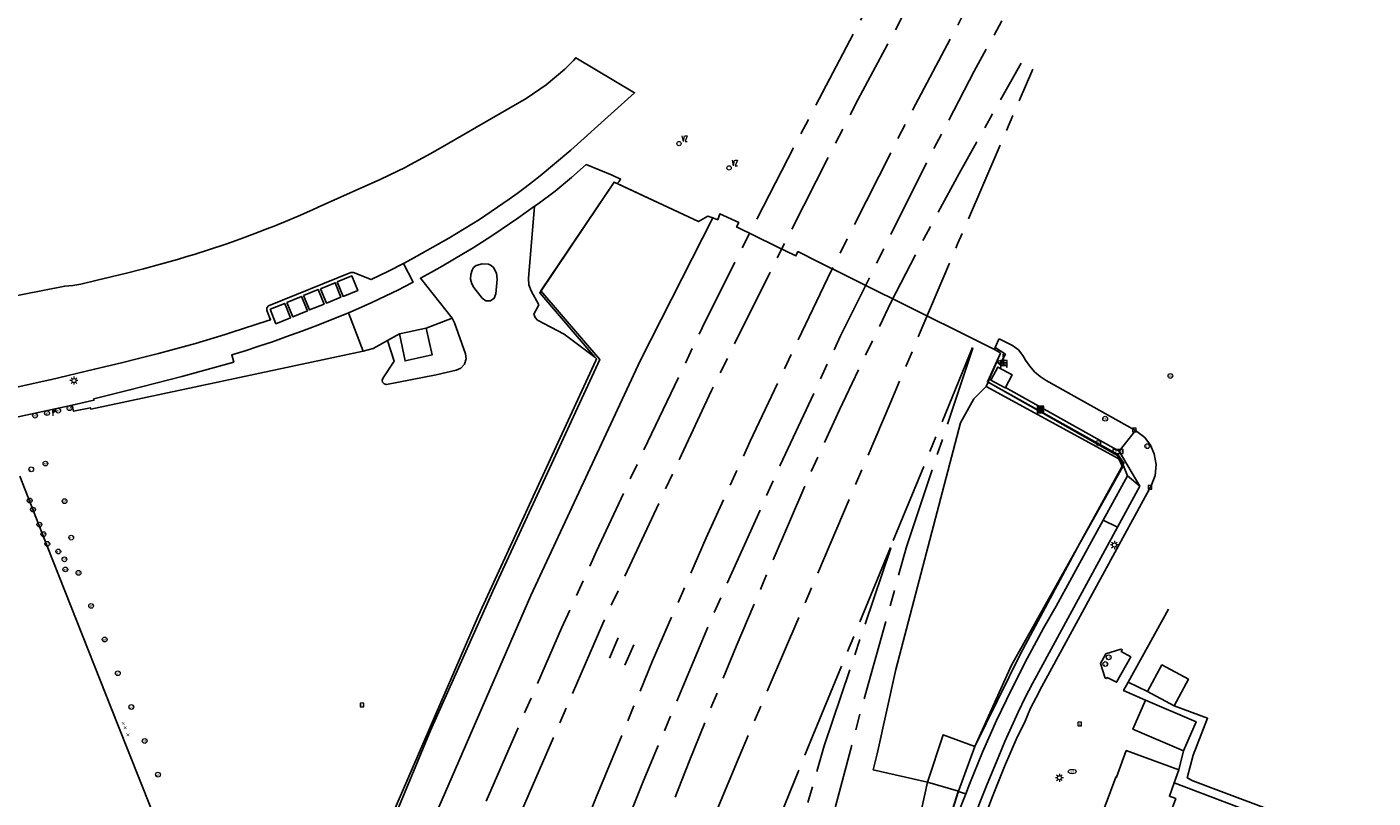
# Model space of a CAD drawing. Header units: metres. Extents: x 197147 to 199131, y 355511 to 356703.
# Tile 106 of 225: x 197482 to 197650, y 356469 to 356565. Entities that reach past the tile are written whole.
import ezdxf
from ezdxf.enums import TextEntityAlignment as Align

# ---------------------------------------------------------------- set-up
doc = ezdxf.new("R2010")
doc.units = ezdxf.units.M
doc.linetypes.add('AM-AS', pattern=[16, 10, -2, 2, -2])
for name, color, linetype in [('B-WE-AM-AS_SPOOR-G', 252, 'AM-AS'), ('B-WE-GR-BEPLANTING_CULTUUR_HEESTERS-GV', 252, 'Continuous'), ('B-WE-GR-GRAS-GV', 252, 'Continuous'), ('B-WE-GR-GROENVOORZIENING-GV', 252, 'Continuous'), ('B-WE-IE-MEUBILAIR_WEGMEUBILAIR-GV', 252, 'Continuous'), ('B-WE-IE-MEUBILAIR_WEGMEUBILAIR-S', 252, 'Continuous'), ('B-WE-IE-TERREINAFSCHEIDING_KUNSTMATIG_HEKWERK-G', 252, 'IE-TERREINAFSCHEIDING-KUNSTMATIG'), ('B-WE-IE-TERREINAFSCHEIDING_KUNSTMATIG_MUUR-G', 252, 'IE-TERREINAFSCHEIDING-KUNSTMATIG-DICHT'), ('B-WE-OG-BEBOUWING-GV', 252, 'Continuous'), ('B-WE-OG-TERREIN_ERF-GV', 252, 'Continuous'), ('B-WE-RI-HWA_KOLK-S', 253, 'Continuous'), ('B-WE-VH-ONVERHARD-GV', 253, 'Continuous'), ('B-WE-VH-VERHARDING_ASFALT-GV', 253, 'Continuous'), ('B-WE-VH-VERHARDING_BETON-GV', 253, 'Continuous'), ('B-WE-VH-VERHARDING_HALFVERHARDING-GV', 253, 'Continuous'), ('B-WE-VH-VERHARDING_OPEN-GV', 253, 'Continuous'), ('B-WE-VH-VERHARDING_STRAATBAKSTEEN-GV', 253, 'Continuous'), ('B-WE-VH-VERHARDING_TEGEL-GV', 253, 'Continuous'), ('B-WE-VW-VRI-S', 253, 'Continuous')]:
    doc.layers.add(name, color=color, linetype=linetype)
doc.layers.add('verkeerszuil', color=253, linetype='Continuous', lineweight=0)
doc.styles.add('NLCS-ISO-M-T18', font='NLCS-ISO.ttf', dxfattribs={"height": 1.8})
doc.styles.add('Style-simplex', font='simplex.shx')
doc.linetypes.add('IE-TERREINAFSCHEIDING-KUNSTMATIG', pattern='A,4,[82,NLCS.SHX,S=0.75,R=90,X=0,Y=0],4,-2', length=10)
doc.linetypes.add('IE-TERREINAFSCHEIDING-KUNSTMATIG-DICHT', pattern='A,8,-1,[82,NLCS.SHX,S=0.75,R=90,X=0,Y=0],-1', length=10)

# ---------------------------------------------------------------- blocks, each defined once
blk = doc.blocks.new('BGT-AFVALBAK-SO')
at = {"linetype": 'ByBlock', "lineweight": 18}
h = blk.add_hatch(color=0, dxfattribs=at)
h.dxf.hatch_style = 1
h.paths.add_polyline_path([(-1.5, -1.5), (1.5, -1.5), (1.5, 1.5), (-1.5, 1.5)])
at = {"color": 0, "linetype": 'ByBlock', "lineweight": 18}
for points in [[(-2, -2), (2, -2), (2, 2), (-2, 2)], [(-1.5, -1.5), (1.5, -1.5), (1.5, 1.5), (-1.5, 1.5)]]:
    blk.add_lwpolyline(points, close=True, dxfattribs=at)
blk = doc.blocks.new('BGT-VERKLIKKER_TRANSPORTLEIDING-SO')
at = {"color": 0, "linetype": 'ByBlock', "lineweight": 18}
blk.add_circle((0, 0), 1.5, dxfattribs=at)
at = {"color": 0, "linetype": 'ByBlock', "lineweight": 18, "style": 'NLCS-ISO-M-T18'}
blk.add_text('vt', height=1.5, dxfattribs=at).set_placement((0, 0), align=Align.MIDDLE_CENTER)
blk = doc.blocks.new('BGT-WAARSCHUWINGSHEK-SO')
at = {"color": 0, "linetype": 'ByBlock', "lineweight": 18}
for points in [[(1.75, -1), (1.75, -2), (2, -2), (2, 2), (-2, 2), (-2, -2), (-1.75, -2), (-1.75, -1)], [(-2, 1), (2, 1)], [(-2, 0), (2, 0)], [(-1.75, 1), (-1.75, 0)], [(1.75, 0), (1.75, 1)], [(-2, -1), (2, -1)]]:
    blk.add_lwpolyline(points, dxfattribs=at)
blk = doc.blocks.new('BGT-STRAATNAAMBORD-SO')
at = {"color": 0, "linetype": 'ByBlock', "lineweight": 18}
blk.add_lwpolyline([(-3.25, -1.25), (3.25, -1.25), (3.25, 1.25), (-3.25, 1.25)], close=True, dxfattribs=at)
at = {"color": 0, "linetype": 'ByBlock', "lineweight": 18, "style": 'NLCS-ISO-M-T18'}
blk.add_text('straat', height=1.5, dxfattribs=at).set_placement((0, 0.15), align=Align.MIDDLE_CENTER)
blk = doc.blocks.new('BGT-AFSLUITPAAL-SO')
at = {"color": 0, "linetype": 'ByBlock', "lineweight": 18}
blk.add_circle((0, 0), 1.5, dxfattribs=at)
at = {"color": 0, "linetype": 'ByBlock', "lineweight": 18, "style": 'NLCS-ISO-M-T18'}
blk.add_text('af', height=1.5, dxfattribs=at).set_placement((0, 0), align=Align.MIDDLE_CENTER)
blk = doc.blocks.new('BGT-VERKEERSBORDPAAL-SO')
at = {"color": 0, "linetype": 'ByBlock', "lineweight": 18}
blk.add_circle((0, 0), 1.5, dxfattribs=at)
at = {"color": 0, "linetype": 'ByBlock', "lineweight": 18, "style": 'NLCS-ISO-M-T18'}
blk.add_text('vb', height=1.5, dxfattribs=at).set_placement((0, 0.13), align=Align.MIDDLE_CENTER)
blk = doc.blocks.new('BGT-VERKEERSREGELINSTALLATIEPAAL-SO')
at = {"color": 0, "linetype": 'ByBlock', "lineweight": 18}
blk.add_circle((0, 0), 1.5, dxfattribs=at)
at = {"color": 0, "linetype": 'ByBlock', "lineweight": 18, "style": 'NLCS-ISO-M-T18'}
blk.add_text('vri', height=1.5, dxfattribs=at).set_placement((-0.06, 0.08), align=Align.MIDDLE_CENTER)
blk = doc.blocks.new('BGT-LICHTMAST-SO')
at = {"color": 0, "linetype": 'ByBlock', "lineweight": 18}
for points in [[(-1.25, 0), (-2, 0)], [(-1.41, 1.41), (-0.88, 0.88)], [(0, 2), (0, 1.25)], [(0.88, 0.88), (1.41, 1.41)], [(2, 0), (1.25, 0)], [(-1.41, -1.41), (-0.88, -0.88)], [(0, -1.25), (0, -2)], [(0.88, -0.88), (1.41, -1.41)]]:
    blk.add_lwpolyline(points, dxfattribs=at)
blk.add_circle((0, 0), 1, dxfattribs=at)
blk = doc.blocks.new('BGT-VLAGGENMAST-SO')
at = {"linetype": 'ByBlock', "lineweight": 18}
h = blk.add_hatch(color=0, dxfattribs=at)
h.dxf.hatch_style = 1
h.paths.add_polyline_path([(0, 2), (2, 1), (0, 0)])
at = {"color": 0, "linetype": 'ByBlock', "lineweight": 18}
blk.add_lwpolyline([(0, 2), (0, -2)], dxfattribs=at)
blk.add_lwpolyline([(0, 2), (2, 1), (0, 0)], close=True, dxfattribs=at)
blk = doc.blocks.new('BGT-KOLK-SO')
at = {"color": 0, "linetype": 'ByBlock', "lineweight": 18}
blk.add_lwpolyline([(-0.045, -0.045), (0.045, -0.045), (0.045, 0.045), (-0.045, 0.045)], close=True, dxfattribs=at)
at = {"color": 0, "linetype": 'ByBlock', "lineweight": 18, "style": 'NLCS-ISO-M-T18'}
blk.add_text('k', height=0.06, dxfattribs=at).set_placement((0, 0), align=Align.MIDDLE_CENTER)
blk = doc.blocks.new('SAL-ONBEKEND_SYMBOOL-SO')
at = {"color": 0, "linetype": 'ByBlock', "lineweight": -2, "const_width": 0.275, "flags": 128}
for points in [[(-0.875, 0.875), (0, 0)], [(-0.875, -0.875), (0, 0)], [(0, 0), (0.875, 0.875)], [(0, 0), (0.875, -0.875)]]:
    blk.add_lwpolyline(points, dxfattribs=at)
at = {"layer": 'Defpoints', "color": 0, "linetype": 'ByBlock', "lineweight": -2}
blk.add_point((0, 0), dxfattribs=at)
blk = doc.blocks.new('BGT-WATERLEIDINGPUT-SO')
at = {"color": 0, "linetype": 'ByBlock', "lineweight": 18}
blk.add_ellipse((0, 0), major_axis=(2.5, 0), ratio=0.54, dxfattribs=at)
at = {"color": 0, "linetype": 'ByBlock', "lineweight": 18, "style": 'NLCS-ISO-M-T18'}
blk.add_text('wl', height=1.5, dxfattribs=at).set_placement((0, 0), align=Align.MIDDLE_CENTER)
blk = doc.blocks.new('S436')
at = {"layer": 'verkeerszuil', "linetype": 'Continuous', "lineweight": 0}
blk.add_circle((0, 0), 0.263, dxfattribs=at)
at = {"layer": 'verkeerszuil', "linetype": 'Continuous', "lineweight": 0, "style": 'Style-simplex', "width": 0.428569}
blk.add_text('vz', height=1.05, dxfattribs=at).set_placement((0.32, 0.28))

msp = doc.modelspace()

# ---------------------------------------------------------------- linework, layer by layer
at = {"layer": 'B-WE-AM-AS_SPOOR-G', "flags": 128}
for points in [[(197431.674, 356116.579), (197436.182, 356132.905), (197443.271, 356159.271), (197452.588, 356193.119), (197471.259, 356262.158), (197474.014, 356271.958), (197483.187, 356305.918), (197489.988, 356330.271), (197494.729, 356346.199), (197499.486, 356361.671), (197506.321, 356382.295), (197512.558, 356400.418), (197518.27, 356415.996), (197526.798, 356438.25), (197533.217, 356454.333), (197537.426, 356464.406), (197542.758, 356476.707), (197548.458, 356489.77), (197552.814, 356499.357), (197558.565, 356511.697), (197565.975, 356527.221), (197570.905, 356537.098), (197576.629, 356548.268), (197590.727, 356575.161), (197598.767, 356589.457), (197609.702, 356608.304), (197616.416, 356619.557), (197629.785, 356641.392), (197644.742, 356664.548), (197659.93, 356687.253), (197670.923, 356703.428)], [(197435.979, 356115.369), (197461.756, 356210.504), (197483.028, 356288.511), (197489.889, 356313.124), (197496.256, 356335.321), (197503.619, 356359.35), (197509.657, 356377.872), (197516.015, 356396.514), (197522.339, 356413.892), (197532.477, 356440.482), (197540.292, 356459.625), (197553.576, 356490.345), (197567.128, 356519.415), (197574.831, 356535.01), (197585.354, 356555.65), (197591.538, 356567.182), (197600.108, 356582.738), (197606.557, 356594.057), (197612.108, 356603.604), (197632.787, 356637.877), (197654.605, 356671.348), (197671.03, 356695.758)], [(197470.295, 356191.203), (197510.735, 356340.226), (197516.41, 356360.866), (197521.745, 356379.432), (197525.705, 356392.721), (197531.113, 356409.633), (197536.905, 356426.604), (197542.629, 356442.515), (197547.669, 356455.719), (197552.798, 356468.817), (197559.797, 356485.697), (197566.457, 356501.019), (197571.929, 356513.073), (197581.558, 356533.369), (197591.582, 356553.212), (197598.4, 356566.098), (197603.924, 356576.301), (197610.671, 356588.399), (197618.492, 356602.068), (197629.295, 356620.686)], [(197474.643, 356190.019), (197490.504, 356248.582), (197494.669, 356263.808), (197495.409, 356266.194), (197518.652, 356352.175), (197523.906, 356370.943), (197527.25, 356382.354), (197531.332, 356395.427), (197535.175, 356407.307), (197541.242, 356424.871), (197545.891, 356437.948), (197550.937, 356451.556), (197558.521, 356470.444), (197567.111, 356490.97), (197575.687, 356510.095), (197583.191, 356526.212), (197593.956, 356547.869), (197599.854, 356559.192), (197612.311, 356581.995), (197623.584, 356601.995)], [(197434.645, 356022.909), (197435.078, 356024.479), (197467.852, 356145.603), (197484.503, 356206.698), (197492.033, 356234.851), (197508.29, 356294.571), (197522.412, 356346.884), (197529.249, 356371.542), (197531.85, 356380.517), (197539.069, 356403.909), (197544.763, 356420.768), (197547.872, 356429.672), (197551.015, 356438.381), (197557.062, 356454.536), (197564.33, 356473.158), (197570.198, 356487.478), (197573.567, 356495.441), (197579.299, 356508.731), (197583.053, 356516.997), (197589.503, 356530.454), (197593.57, 356538.303), (197597.971, 356546.456), (197605.702, 356560.217)], [(197438.94, 356021.77), (197479.51, 356171.23), (197529.713, 356356.913), (197533.555, 356370.814), (197534.122, 356372.555), (197537.197, 356383.179), (197540.658, 356394.529), (197544.378, 356406.078), (197548.733, 356418.713), (197553.317, 356431.321), (197557.697, 356442.641), (197563.129, 356455.971), (197570.581, 356473.743), (197589.38, 356517.775), (197597.832, 356537.78), (197607.17, 356559.438)], [(197589.777, 356500.687), (197600.006, 356525.632)], [(197591.45, 356500.025), (197600.006, 356525.632)], [(197494.332, 356141.172), (197519.357, 356233.127), (197525.953, 356257.964), (197566.225, 356406.477), (197578.719, 356452.859), (197585.695, 356479.343), (197591.45, 356500.025)], [(197579.502, 356475.789), (197589.777, 356500.687)], [(197581.148, 356475.104), (197589.777, 356500.687)], [(197475.216, 356085.946), (197487.801, 356132.095), (197490.834, 356143.661), (197492.729, 356150.295), (197505.593, 356198.221), (197511.104, 356218.561), (197515.422, 356234.127), (197517.791, 356243.286), (197520.101, 356251.652), (197522.034, 356259.02), (197532.85, 356298.607), (197539.846, 356324.7), (197567.082, 356425.121), (197572.909, 356446.121), (197581.148, 356475.104)], [(197574.26, 356462.804), (197579.502, 356475.789)]]:
    msp.add_lwpolyline(points, dxfattribs=at)
at = {"layer": 'B-WE-GR-BEPLANTING_CULTUUR_HEESTERS-GV', "flags": 128}
for points in [[(197555.396, 356545.182), (197555.569, 356545.428), (197555.804, 356545.758), (197555.806, 356545.76), (197554.735, 356546.233), (197551.508, 356547.563), (197549.68, 356545.962), (197547.642, 356544.266), (197545.522, 356542.674), (197545.08, 356542.362), (197544.34, 356533.357), (197544.391, 356532.575), (197544.664, 356531.841), (197544.662, 356531.829), (197545.605, 356530.077), (197545.017, 356528.912), (197545.157, 356528.49), (197545.465, 356528.17), (197548.766, 356526.429), (197552.611, 356523.544), (197545.733, 356531.592), (197554.989, 356545.372), (197555.396, 356545.182)], [(197523.721, 356524.318), (197521.922, 356529.073), (197518.071, 356527.527), (197516.09, 356526.796), (197514.105, 356526.078), (197512.428, 356525.488), (197510.744, 356524.917), (197509.055, 356524.364), (197507.36, 356523.827), (197507.619, 356522.947), (197501.167, 356521.134), (197494.675, 356519.472), (197490.207, 356518.363), (197490.2, 356518.189), (197487.502, 356517.582), (197487.676, 356516.818), (197489.769, 356517.259), (197489.799, 356517.093), (197523.721, 356524.318)], [(197617.88, 356510.876), (197618.247, 356510.034), (197618.358, 356510.235), (197617.699, 356511.314), (197601.576, 356520.453), (197601.336, 356519.892), (197617.88, 356510.876)], [(197618.247, 356510.034), (197618.332, 356509.838), (197604.512, 356485.155), (197599.92, 356475.037), (197597.881, 356469.457), (197597.868, 356469.417)], [(197618.961, 356508.746), (197618.358, 356510.235)], [(197617.688, 356502.363), (197620.465, 356507.483), (197618.961, 356508.746), (197615.932, 356503.235), (197617.688, 356502.363)], [(197598.789, 356469.144), (197599.248, 356470.334), (197600.898, 356474.313), (197602.647, 356478.25), (197604.492, 356482.14), (197606.433, 356485.981), (197608.467, 356489.769), (197610.041, 356492.518), (197615.932, 356503.235)], [(197595.226, 356459.156), (197597.223, 356458.568), (197597.958, 356460.72), (197598.559, 356462.611), (197599.267, 356464.521), (197599.939, 356466.383), (197600.636, 356468.263), (197601.378, 356470.133), (197602.901, 356473.821), (197603.686, 356475.66), (197604.483, 356477.484), (197605.32, 356479.325), (197606.199, 356481.119), (197607.127, 356482.888), (197617.688, 356502.363)], [(197594.835, 356457.96), (197595.226, 356459.156), (197596.251, 356462.264), (197597.699, 356466.317), (197598.789, 356469.144), (197597.868, 356469.417), (197592.263, 356451.591), (197584.619, 356427.107), (197582.669, 356419.353)]]:
    msp.add_lwpolyline(points, dxfattribs=at)
at = {"layer": 'B-WE-GR-GRAS-GV', "flags": 128}
for points in [[(197478.551, 356307.891), (197488.107, 356342.099), (197496.128, 356366.907), (197507.821, 356402.488), (197520.354, 356435.856), (197528.46, 356456.649), (197544.603, 356493.848), (197558.285, 356523.164), (197567.277, 356540.911), (197566.691, 356541.12), (197565.506, 356540.453), (197555.396, 356545.182), (197554.989, 356545.372), (197545.733, 356531.592), (197552.611, 356523.544)], [(197552.611, 356523.544), (197552.793, 356523.331), (197552.711, 356523.152), (197547.537, 356511.877), (197538.082, 356491.269), (197537.161, 356489.147), (197525.429, 356462.058), (197515.217, 356437.262), (197508.995, 356420.664), (197508.277, 356418.575), (197502.609, 356401.913), (197502.921, 356401.823), (197503.303, 356401.714), (197488.201, 356349.931), (197488.156, 356349.776), (197489.266, 356349.445), (197483.756, 356329.847), (197483.735, 356329.771), (197480.959, 356330.574)], [(197599.92, 356475.037), (197604.512, 356485.155), (197618.332, 356509.838), (197618.247, 356510.034), (197617.88, 356510.876), (197601.336, 356519.892), (197599.79, 356518.359), (197598.157, 356515.377), (197590.095, 356484.647), (197587.782, 356474.102), (197587.258, 356472.127), (197594.035, 356470.565)], [(197597.881, 356469.457), (197599.92, 356475.037), (197595.983, 356476.466), (197594.035, 356470.565)], [(197592.263, 356451.591), (197597.868, 356469.417), (197597.881, 356469.457), (197594.035, 356470.565), (197590.03, 356452.448)]]:
    msp.add_lwpolyline(points, dxfattribs=at)
at = {"layer": 'B-WE-GR-GROENVOORZIENING-GV', "flags": 128}
msp.add_lwpolyline([(197531.605, 356527.183), (197532.323, 356523.829), (197528.964, 356523.092), (197528.243, 356526.446), (197526.77, 356525.617), (197527.588, 356523.05), (197526.222, 356520.964), (197526.114, 356520.706), (197526.161, 356520.43), (197526.349, 356520.223), (197526.619, 356520.149), (197526.65, 356520.151), (197532.823, 356521.353), (197535.328, 356521.924), (197535.902, 356522.184), (197536.36, 356522.7), (197536.554, 356523.363), (197536.47, 356523.987), (197535.134, 356527.823), (197534.816, 356528.403), (197531.605, 356527.183)], dxfattribs=at)
at = {"layer": 'B-WE-IE-MEUBILAIR_WEGMEUBILAIR-GV', "flags": 128}
msp.add_lwpolyline([(197616.165, 356483.564), (197616.325, 356483.492), (197616.42, 356483.615), (197617.578, 356483.029), (197619.354, 356486.199), (197618.178, 356486.85), (197618.291, 356487.069), (197618.119, 356487.15), (197616.267, 356486.599), (197615.579, 356485.372), (197616.165, 356483.564)], dxfattribs=at)
at = {"layer": 'B-WE-IE-TERREINAFSCHEIDING_KUNSTMATIG_HEKWERK-G', "flags": 128}
for points in [[(197502.878, 356401.836), (197505.298, 356408.721), (197513.106, 356430.009), (197525.664, 356461.394), (197532.142, 356477.028), (197539.899, 356494.398), (197553.21, 356523.283), (197545.88, 356531.81), (197554.989, 356545.372), (197565.506, 356540.453)], [(197603.036, 356524.124), (197603.124, 356524.075), (197601.488, 356520.476), (197617.73, 356511.434), (197618.496, 356510.328), (197613.015, 356500.366), (197605.615, 356486.58), (197599.92, 356475.037)], [(197603.443, 356523.924), (197603.556, 356522.564)], [(197601.576, 356520.453), (197617.699, 356511.314), (197618.358, 356510.235)], [(197618.358, 356510.235), (197618.247, 356510.034)], [(197555.499, 356488.584), (197554.415, 356486.048)], [(197556.319, 356485.147), (197557.434, 356487.708)], [(197597.881, 356469.457), (197594.035, 356470.565), (197595.983, 356476.466), (197599.92, 356475.037)], [(197599.92, 356475.037), (197597.881, 356469.457)], [(197597.881, 356469.457), (197592.263, 356451.591)]]:
    msp.add_lwpolyline(points, dxfattribs=at)
at = {"layer": 'B-WE-IE-TERREINAFSCHEIDING_KUNSTMATIG_MUUR-G', "ltscale": 0.2, "flags": 128}
msp.add_lwpolyline([(197624.033, 356492.155), (197619.02, 356483.033)], dxfattribs=at)
at = {"layer": 'B-WE-OG-BEBOUWING-GV', "flags": 128}
for points in [[(197528.243, 356526.446), (197528.964, 356523.092), (197532.323, 356523.829), (197531.605, 356527.183), (197530.597, 356526.962), (197529.258, 356526.668), (197528.243, 356526.446)], [(197480.617, 356445.147), (197490.918, 356445.478), (197490.866, 356445.371), (197491.105, 356445.224), (197498.13, 356456.987), (197498.56, 356457.771), (197498.897, 356458.612), (197499.13, 356459.479), (197499.249, 356460.373), (197499.255, 356461.3), (197499.167, 356462.203), (197498.958, 356463.081), (197498.641, 356463.942), (197493.189, 356477.741), (197484.394, 356500), (197480.978, 356508.728)], [(197624.75, 356480.116), (197626.539, 356483.419), (197623.24, 356485.205), (197621.451, 356481.902), (197624.75, 356480.116)], [(197625.915, 356474.477), (197627.487, 356478.111), (197621.175, 356480.823), (197619.612, 356477.185), (197625.915, 356474.477)], [(197622.849, 356462.805), (197624.953, 356468.539), (197624.163, 356468.825), (197624.775, 356470.511), (197625.361, 356472.125), (197618.781, 356474.513), (197617.578, 356471.198), (197617.478, 356471.226), (197615.374, 356465.511)]]:
    msp.add_lwpolyline(points, dxfattribs=at)
at = {"layer": 'B-WE-OG-TERREIN_ERF-GV', "flags": 128}
for points in [[(197525.429, 356462.058), (197537.161, 356489.147), (197538.082, 356491.269), (197547.537, 356511.877), (197552.711, 356523.152), (197552.793, 356523.331), (197552.611, 356523.544), (197548.766, 356526.429), (197545.465, 356528.17), (197545.157, 356528.49), (197545.017, 356528.912), (197545.605, 356530.077), (197544.662, 356531.829), (197544.664, 356531.841), (197544.391, 356532.575), (197544.34, 356533.357), (197545.08, 356542.362), (197544.053, 356541.619), (197543.018, 356540.885), (197541.976, 356540.162), (197540.926, 356539.451), (197539.771, 356538.685), (197538.608, 356537.929), (197537.437, 356537.188), (197536.255, 356536.462), (197534.926, 356535.67), (197533.587, 356534.894), (197532.238, 356534.136), (197530.879, 356533.396), (197534.816, 356528.403), (197535.134, 356527.823), (197536.47, 356523.987), (197536.554, 356523.363), (197536.36, 356522.7), (197535.902, 356522.184), (197535.328, 356521.924), (197532.823, 356521.353), (197526.65, 356520.151), (197526.619, 356520.149), (197526.349, 356520.223), (197526.161, 356520.43), (197526.114, 356520.706), (197526.222, 356520.964), (197527.588, 356523.05), (197526.77, 356525.617), (197525.001, 356524.622), (197523.721, 356524.318), (197489.799, 356517.093), (197489.769, 356517.259), (197487.676, 356516.818), (197487.502, 356517.582), (197477.057, 356515.315)], [(197537.299, 356534.383), (197537.492, 356534.72), (197537.796, 356534.962), (197538.553, 356535.182), (197539.34, 356535.151), (197539.702, 356535.001), (197539.984, 356534.728), (197540.336, 356534.037), (197540.437, 356533.269), (197540.275, 356531.438), (197540.069, 356530.902), (197539.594, 356530.578), (197539.02, 356530.582), (197538.549, 356530.911), (197537.535, 356532.225), (197537.257, 356532.709), (197537.115, 356533.271), (197537.133, 356533.85), (197537.299, 356534.383)], [(197480.978, 356508.728), (197484.394, 356500), (197493.189, 356477.741), (197498.641, 356463.942), (197498.958, 356463.081), (197499.167, 356462.203), (197499.255, 356461.3), (197499.249, 356460.373), (197499.13, 356459.479), (197498.897, 356458.612), (197498.56, 356457.771), (197498.13, 356456.987), (197491.105, 356445.224), (197490.866, 356445.371), (197490.918, 356445.478), (197480.617, 356445.147)]]:
    msp.add_lwpolyline(points, dxfattribs=at)
at = {"layer": 'B-WE-VH-ONVERHARD-GV', "flags": 128}
msp.add_lwpolyline([(197616.165, 356483.564), (197616.325, 356483.492), (197616.42, 356483.615), (197617.578, 356483.029), (197619.354, 356486.199), (197618.178, 356486.85), (197618.291, 356487.069), (197618.119, 356487.15), (197616.267, 356486.599), (197615.579, 356485.372), (197616.165, 356483.564)], dxfattribs=at)
at = {"layer": 'B-WE-VH-VERHARDING_ASFALT-GV', "flags": 128}
for points in [[(197480.745, 356519.865), (197484.713, 356520.714), (197484.75, 356520.723), (197490.288, 356522.047), (197493.63, 356522.846), (197495.76, 356523.381), (197498.257, 356524.009), (197501.316, 356524.853), (197502.857, 356525.278), (197506.567, 356526.394), (197507.426, 356526.652), (197511.762, 356528.068), (197512.208, 356528.214), (197511.725, 356529.388), (197511.727, 356529.715), (197511.96, 356529.945), (197522.221, 356534.114), (197522.528, 356534.114), (197524.733, 356533.234), (197526.88, 356534.282), (197528.754, 356535.243), (197529.755, 356535.774), (197534.413, 356538.395), (197538.216, 356540.732), (197541.91, 356543.238), (197542.918, 356543.971), (197543.916, 356544.717), (197544.845, 356545.428), (197545.765, 356546.15), (197549.596, 356549.364), (197555.032, 356554.246), (197557.557, 356556.514), (197550.227, 356560.881), (197549.922, 356560.529), (197548.857, 356559.455), (197546.552, 356557.504), (197544.051, 356555.811), (197539.727, 356553.315), (197534.413, 356550.248), (197532.174, 356548.955), (197529.163, 356547.316), (197529.054, 356547.257), (197525.852, 356545.718), (197523.681, 356544.741), (197518.113, 356542.237), (197517.414, 356541.923), (197515.643, 356541.143), (197513.861, 356540.389), (197512.459, 356539.821)], [(197512.459, 356539.821), (197512.068, 356539.663), (197510.263, 356538.964), (197508.387, 356538.271), (197507.355, 356537.907), (197506.5, 356537.606), (197504.603, 356536.971), (197502.697, 356536.365), (197501.763, 356536.084), (197500.603, 356535.734), (197498.499, 356535.134), (197496.383, 356534.567), (197496.042, 356534.481), (197494.258, 356534.034), (197490.59, 356533.146), (197488.577, 356532.659), (197487.58, 356532.485), (197486.57, 356532.413), (197473.228, 356529.779)]]:
    msp.add_lwpolyline(points, dxfattribs=at)
at = {"layer": 'B-WE-VH-VERHARDING_BETON-GV', "flags": 128}
for points in [[(197603.124, 356524.075), (197602.659, 356522.988), (197603.101, 356522.74), (197603.748, 356523.913), (197602.472, 356524.753), (197602.365, 356524.502), (197603.036, 356524.124), (197603.124, 356524.075)], [(197601.959, 356520.769), (197601.917, 356520.691), (197603.717, 356519.718), (197603.745, 356519.769), (197604.6, 356521.341), (197602.802, 356522.317), (197601.959, 356520.769)]]:
    msp.add_lwpolyline(points, dxfattribs=at)
at = {"layer": 'B-WE-VH-VERHARDING_HALFVERHARDING-GV', "flags": 128}
for points in [[(197601.576, 356520.453), (197601.759, 356520.881), (197602.659, 356522.988), (197603.124, 356524.075), (197603.036, 356524.124), (197602.365, 356524.502), (197600.706, 356525.331), (197599.384, 356525.989), (197585.36, 356532.984), (197583.675, 356533.825), (197580.425, 356535.447), (197577.898, 356536.707), (197577.633, 356536.175), (197575.141, 356537.395), (197572.519, 356538.678), (197570.25, 356539.788), (197570.53, 356540.345), (197568.161, 356541.439), (197567.914, 356540.683), (197567.277, 356540.911), (197558.285, 356523.164), (197544.603, 356493.848), (197528.46, 356456.649)], [(197542.395, 356291.15), (197554.375, 356328.19), (197564.292, 356359.232), (197564.646, 356360.338), (197577.215, 356399.681), (197578.849, 356404.968), (197580.547, 356410.916), (197582.669, 356419.353), (197584.619, 356427.107), (197590.03, 356452.448), (197594.035, 356470.565), (197587.258, 356472.127), (197587.782, 356474.102), (197590.095, 356484.647), (197598.157, 356515.377), (197599.79, 356518.359), (197601.336, 356519.892), (197601.576, 356520.453)]]:
    msp.add_lwpolyline(points, dxfattribs=at)
at = {"layer": 'B-WE-VH-VERHARDING_OPEN-GV', "flags": 128}
for points in [[(197603.745, 356519.769), (197603.717, 356519.718), (197601.917, 356520.691), (197601.959, 356520.769), (197601.759, 356520.881), (197601.576, 356520.453), (197617.699, 356511.314), (197618.358, 356510.235), (197618.961, 356508.746), (197620.465, 356507.483), (197617.902, 356511.839), (197603.745, 356519.769)], [(197621.175, 356480.823), (197627.487, 356478.111), (197625.915, 356474.477), (197625.361, 356472.125), (197624.775, 356470.511), (197637.007, 356465.847), (197638.787, 356465.135), (197639.233, 356466.175), (197630.301, 356469.566), (197627.076, 356470.731), (197626.384, 356471.14), (197627.127, 356473.946), (197628.925, 356478.547), (197624.75, 356480.116), (197621.451, 356481.902), (197619.02, 356483.033), (197618.459, 356482.005), (197621.175, 356480.823)]]:
    msp.add_lwpolyline(points, dxfattribs=at)
at = {"layer": 'B-WE-VH-VERHARDING_STRAATBAKSTEEN-GV', "flags": 128}
for points in [[(197477.057, 356515.315), (197487.502, 356517.582), (197490.2, 356518.189), (197490.207, 356518.363), (197494.675, 356519.472), (197501.167, 356521.134), (197507.619, 356522.947), (197507.36, 356523.827), (197509.055, 356524.364), (197510.744, 356524.917), (197512.428, 356525.488), (197514.105, 356526.078), (197516.09, 356526.796), (197518.071, 356527.527), (197521.922, 356529.073), (197523.165, 356529.618), (197524.829, 356530.373), (197526.481, 356531.152), (197528.134, 356531.965), (197528.779, 356532.292), (197529.969, 356532.91), (197528.754, 356535.243), (197526.88, 356534.282), (197524.733, 356533.234), (197522.528, 356534.114), (197522.221, 356534.114), (197511.96, 356529.945), (197511.727, 356529.715), (197511.725, 356529.388), (197512.208, 356528.214), (197511.762, 356528.068), (197507.426, 356526.652), (197506.567, 356526.394)], [(197520.502, 356532.941), (197522.309, 356533.683), (197523.056, 356531.864), (197521.227, 356531.136), (197520.502, 356532.941)], [(197516.319, 356531.248), (197518.136, 356531.982), (197518.87, 356530.173), (197517.057, 356529.446), (197516.319, 356531.248)], [(197518.409, 356532.09), (197520.235, 356532.828), (197520.954, 356531.025), (197519.156, 356530.288), (197518.409, 356532.09)], [(197512.137, 356529.541), (197513.962, 356530.266), (197514.689, 356528.464), (197512.868, 356527.729), (197512.137, 356529.541)], [(197514.234, 356530.386), (197516.054, 356531.136), (197516.784, 356529.326), (197514.966, 356528.595), (197514.234, 356530.386)], [(197506.567, 356526.394), (197502.857, 356525.278), (197501.316, 356524.853), (197498.257, 356524.009), (197495.76, 356523.381), (197493.63, 356522.846), (197490.288, 356522.047), (197484.75, 356520.723), (197484.713, 356520.714), (197480.745, 356519.865)]]:
    msp.add_lwpolyline(points, dxfattribs=at)
at = {"layer": 'B-WE-VH-VERHARDING_TEGEL-GV', "flags": 128}
for points in [[(197602.941, 356525.852), (197602.917, 356525.795), (197602.472, 356524.753), (197603.748, 356523.913), (197603.101, 356522.74), (197602.659, 356522.988), (197601.759, 356520.881), (197601.959, 356520.769), (197602.802, 356522.317), (197604.6, 356521.341), (197603.745, 356519.769), (197617.902, 356511.839), (197619.96, 356514.405), (197608.819, 356520.647), (197608.059, 356521.143), (197607.366, 356521.742), (197606.761, 356522.428), (197606.257, 356523.183), (197605.929, 356523.756), (197605.368, 356524.469), (197604.627, 356524.994), (197602.941, 356525.852)], [(197595.656, 356449.704), (197596.028, 356450.863), (197597.532, 356455.592), (197598.151, 356457.491), (197600.058, 356463.191), (197600.726, 356465.073), (197601.412, 356466.931), (197602.137, 356468.813), (197602.881, 356470.686), (197603.635, 356472.53), (197605.212, 356476.211), (197606.108, 356477.993), (197606.883, 356479.824), (197607.572, 356481.153), (197608.283, 356482.489), (197621.875, 356507.505), (197622.385, 356508.789), (197622.511, 356510.196), (197622.288, 356511.519), (197621.824, 356512.585), (197621.089, 356513.549), (197619.96, 356514.405)], [(197617.902, 356511.839), (197620.465, 356507.483), (197617.688, 356502.363), (197607.127, 356482.888), (197606.199, 356481.119), (197605.32, 356479.325), (197604.483, 356477.484), (197603.686, 356475.66), (197602.901, 356473.821), (197601.378, 356470.133), (197600.636, 356468.263), (197599.939, 356466.383), (197599.267, 356464.521), (197598.559, 356462.611), (197597.958, 356460.72), (197597.223, 356458.568), (197595.226, 356459.156), (197594.835, 356457.96), (197596.858, 356457.418), (197595.79, 356454.064), (197594.605, 356450.254)]]:
    msp.add_lwpolyline(points, dxfattribs=at)

# ---------------------------------------------------------------- block references
at = {"layer": 'B-WE-IE-MEUBILAIR_WEGMEUBILAIR-S'}
for name, p, xscale, yscale, zscale in [('BGT-WAARSCHUWINGSHEK-SO', (197603.54, 356522.727), 0.2, 0.2, 0.2), ('BGT-VERKEERSBORDPAAL-SO', (197624.288, 356521.215), 0.2, 0.2, 0.2), ('BGT-LICHTMAST-SO', (197487.712, 356520.635), 0.25, 0.25, 0.25), ('BGT-AFSLUITPAAL-SO', (197482.865, 356516.271), 0.2, 0.2, 0.2), ('BGT-AFSLUITPAAL-SO', (197484.356, 356516.588), 0.2, 0.2, 0.2), ('BGT-VLAGGENMAST-SO', (197485.102, 356516.627), 0.2, 0.2, 0.2), ('BGT-AFSLUITPAAL-SO', (197485.744, 356516.897), 0.2, 0.2, 0.2), ('BGT-AFSLUITPAAL-SO', (197487.153, 356517.194), 0.2, 0.2, 0.2), ('BGT-AFVALBAK-SO', (197608.113, 356517.037), 0.2, 0.2, 0.2), ('BGT-VERKEERSBORDPAAL-SO', (197616.165, 356515.886), 0.2, 0.2, 0.2), ('BGT-VERKLIKKER_TRANSPORTLEIDING-SO', (197615.303, 356512.867), 0.2, 0.2, 0.2), ('BGT-STRAATNAAMBORD-SO', (197617.761, 356511.812), 0.2, 0.2, 0.2), ('BGT-AFSLUITPAAL-SO', (197621.412, 356512.467), 0.2, 0.2, 0.2), ('BGT-AFSLUITPAAL-SO', (197482.39, 356509.574), 0.2, 0.2, 0.2), ('BGT-AFSLUITPAAL-SO', (197484.157, 356510.296), 0.2, 0.2, 0.2), ('BGT-AFSLUITPAAL-SO', (197482.197, 356505.689), 0.2, 0.2, 0.2), ('BGT-AFSLUITPAAL-SO', (197482.613, 356504.561), 0.2, 0.2, 0.2), ('BGT-AFSLUITPAAL-SO', (197486.545, 356505.608), 0.2, 0.2, 0.2), ('BGT-AFSLUITPAAL-SO', (197483.409, 356502.693), 0.2, 0.2, 0.2), ('BGT-AFSLUITPAAL-SO', (197483.906, 356501.491), 0.2, 0.2, 0.2), ('BGT-AFSLUITPAAL-SO', (197484.389, 356500.287), 0.2, 0.2, 0.2), ('BGT-AFSLUITPAAL-SO', (197487.372, 356501.067), 0.2, 0.2, 0.2), ('BGT-LICHTMAST-SO', (197617.321, 356500.145), 0.25, 0.25, 0.25), ('BGT-AFSLUITPAAL-SO', (197485.759, 356499.334), 0.2, 0.2, 0.2), ('BGT-AFSLUITPAAL-SO', (197486.526, 356498.364), 0.2, 0.2, 0.2), ('BGT-AFSLUITPAAL-SO', (197486.642, 356497.098), 0.2, 0.2, 0.2), ('BGT-AFSLUITPAAL-SO', (197488.277, 356496.67), 0.2, 0.2, 0.2), ('BGT-AFSLUITPAAL-SO', (197489.847, 356492.552), 0.2, 0.2, 0.2), ('BGT-AFSLUITPAAL-SO', (197491.541, 356488.372), 0.2, 0.2, 0.2), ('BGT-AFSLUITPAAL-SO', (197616.599, 356486.144), 0.2, 0.2, 0.2), ('BGT-AFSLUITPAAL-SO', (197616.185, 356485.305), 0.2, 0.2, 0.2), ('BGT-AFSLUITPAAL-SO', (197493.18, 356484.161), 0.2, 0.2, 0.2), ('BGT-AFSLUITPAAL-SO', (197494.861, 356479.95), 0.2, 0.2, 0.2), ('SAL-ONBEKEND_SYMBOOL-SO', (197493.853, 356477.907), 0.2, 0.2, 0.2), ('SAL-ONBEKEND_SYMBOOL-SO', (197494.09, 356477.366), 0.2, 0.2, 0.2), ('SAL-ONBEKEND_SYMBOOL-SO', (197494.441, 356476.489), 0.2, 0.2, 0.2), ('BGT-AFSLUITPAAL-SO', (197496.525, 356475.722), 0.2, 0.2, 0.2), ('BGT-AFSLUITPAAL-SO', (197498.186, 356471.518), 0.2, 0.2, 0.2), ('BGT-LICHTMAST-SO', (197610.474, 356471.137), 0.25, 0.25, 0.25), ('BGT-WATERLEIDINGPUT-SO', (197612.058, 356471.912), 0.2, 0.2, 0.2)]:
    msp.add_blockref(name, p, dxfattribs=dict(at, xscale=xscale, yscale=yscale, zscale=zscale))
at = {"layer": 'B-WE-RI-HWA_KOLK-S', "xscale": 5, "yscale": 5, "zscale": 5}
for p in [(197619.804, 356514.47), (197621.738, 356507.323), (197523.588, 356480.192), (197612.999, 356477.818)]:
    msp.add_blockref('BGT-KOLK-SO', p, dxfattribs=at)
at = {"layer": 'B-WE-VW-VRI-S', "xscale": 0.2, "yscale": 0.2, "zscale": 0.2}
msp.add_blockref('BGT-VERKEERSREGELINSTALLATIEPAAL-SO', (197603.156, 356522.881), dxfattribs=at)
at = {"layer": 'verkeerszuil', "linetype": 'Continuous', "lineweight": 0}
for p in [(197563.085, 356550.174), (197569.32, 356547.144)]:
    msp.add_blockref('S436', p, dxfattribs=at)

doc.saveas('drawing.dxf')
